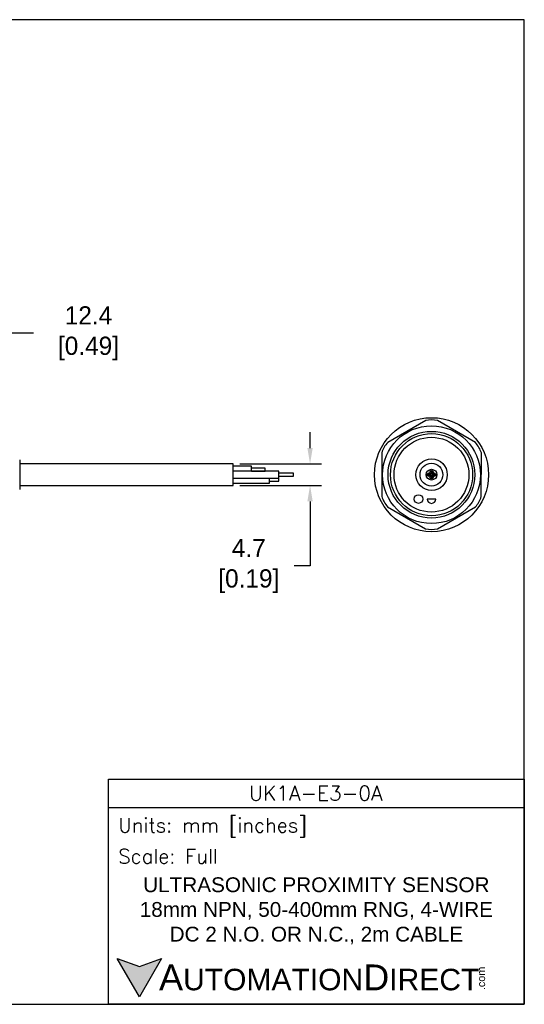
# Model space of a CAD drawing. Header units: inches. Extents: x 0 to 279, y 0 to 216.
# Tile 5 of 5: x 169 to 279, y 0 to 216. Entities that reach past the tile are written whole.
import ezdxf

# ---------------------------------------------------------------- set-up
doc = ezdxf.new("R2010")
doc.units = ezdxf.units.IN
doc.header["$LTSCALE"] = 10
doc.header["$MEASUREMENT"] = 0
doc.layers.add('DIM', color=140, linetype='Continuous')
doc.layers.add('Text', color=140, linetype='Continuous')
doc.styles.add('\\M+2ABAC\\M+2A6A11', font='txt')
doc.styles.add('ROMANS', font='romans.shx')
doc.dimstyles.get("Standard").update_dxf_attribs({"dimtxt": 4, "dimasz": 3.5, "dimexe": 2.5, "dimexo": 1.5, "dimgap": 1, "dimtad": 0, "dimtih": 1, "dimtoh": 1, "dimdec": 1, "dimzin": 0, "dimdsep": 46, "dimtxsty": 'Standard', "dimcen": 0, "dimadec": 0, "dimazin": 0, "dimtfac": 1, "dimtdec": 1, "dimtofl": 0, "dimtmove": 0, "dimatfit": 3, "dimfxl": 0, "dimtolj": 1, "dimtzin": 0, "dimarcsym": 0})

# ---------------------------------------------------------------- blocks, each defined once
blk = doc.blocks.new('*D5')
at = {"layer": 'Defpoints', "color": 0}
for p in [(153.46, 147.13), (165.85, 124.13), (153.46, 118.97)]:
    blk.add_point(p, dxfattribs=at)
at = {"layer": 'DIM', "color": 0, "lineweight": -2}
for p, q in [((153.46, 120.47), (153.46, 149.63)), ((165.85, 125.63), (165.85, 149.63)), ((162.35, 147.13), (156.96, 147.13)), ((171.84, 147.13), (165.85, 147.13))]:
    blk.add_line(p, q, dxfattribs=at)
at = {"layer": 'DIM', "color": 0}
for points in [[(156.96, 147.71), (156.96, 146.54), (153.46, 147.13)], [(162.35, 147.71), (162.35, 146.54), (165.85, 147.13)]]:
    blk.add_solid(points, dxfattribs=at)
at = {"layer": 'DIM', "color": 0, "insert": (183.17, 147.13), "char_height": 4, "attachment_point": 5}
blk.add_mtext('\\A1; 12.4\\P [0.49]', dxfattribs=at)
blk = doc.blocks.new('*D3')
at = {"layer": 'Defpoints', "color": 0}
for p in [(215.61, 118.48), (215.61, 113.78), (232.46, 113.78)]:
    blk.add_point(p, dxfattribs=at)
at = {"layer": 'DIM', "color": 0, "lineweight": -2}
for p, q in [((232.46, 121.98), (232.46, 125.48)), ((217.11, 118.48), (234.96, 118.48)), ((217.11, 113.78), (234.96, 113.78)), ((232.46, 110.28), (232.46, 96.12)), ((232.46, 96.12), (228.96, 96.12))]:
    blk.add_line(p, q, dxfattribs=at)
at = {"layer": 'DIM', "color": 0}
for points in [[(231.88, 121.98), (233.05, 121.98), (232.46, 118.48)], [(231.88, 110.28), (233.05, 110.28), (232.46, 113.78)]]:
    blk.add_solid(points, dxfattribs=at)
at = {"layer": 'DIM', "color": 0, "insert": (218.3, 96.12), "char_height": 4, "attachment_point": 5}
blk.add_mtext('\\A1; 4.7\\P [0.19]', dxfattribs=at)

msp = doc.modelspace()

# ---------------------------------------------------------------- hatches: boundary and pattern name
at = {"layer": 'Text'}
msp.add_hatch(color=256, dxfattribs=at).paths.add_polyline_path([(199.93, 10.07), (195.08, 8.31), (190.23, 10.07), (195.08, 1.67)])

# ---------------------------------------------------------------- linework, layer by layer
for p, q in [((257.8, 127.98), (249.47, 123.2)), ((268.69, 123.17), (260.39, 127.98)), ((248.18, 120.95), (248.16, 111.35)), ((269.98, 111.32), (269.99, 120.92)), ((168.85, 119.38), (168.85, 112.89)), ((215.61, 118.48), (168.85, 118.48)), ((215.61, 113.78), (215.61, 118.48)), ((219.61, 117.98), (215.61, 117.98)), ((225.61, 116.88), (215.61, 116.88)), ((219.61, 116.88), (219.61, 117.98)), ((222.61, 117.58), (219.61, 117.58)), ((219.61, 116.89), (222.61, 116.89)), ((222.61, 116.89), (222.61, 117.58)), ((225.61, 115.38), (225.61, 116.88)), ((215.61, 115.38), (225.61, 115.38)), ((223.61, 114.28), (223.61, 115.38)), ((225.61, 115.33), (223.61, 115.33)), ((223.61, 114.73), (225.61, 114.73)), ((228.82, 116.43), (225.61, 116.43)), ((225.61, 115.83), (228.82, 115.83)), ((225.61, 114.73), (225.61, 115.33)), ((228.82, 115.83), (228.82, 116.43)), ((168.85, 113.78), (215.61, 113.78)), ((215.61, 114.28), (223.61, 114.28)), ((260, 110.8), (258.1, 110.8)), ((249.46, 109.1), (257.76, 104.29)), ((260.36, 104.29), (268.68, 109.07))]:
    msp.add_line(p, q)
for centre, radius in [((259.08, 116.13), 12.5), ((259.06, 116.13), 10.72), ((259.06, 116.13), 9.5), ((259.08, 116.13), 9), ((259.06, 116.13), 8.2), ((259.08, 116.13), 3.45), ((259.06, 116.13), 2.5), ((259.08, 116.13), 1.18), ((259.08, 116.68), 0.375), ((259.08, 116.68), 0.15), ((258.53, 116.13), 0.375), ((258.53, 116.13), 0.172), ((259.08, 115.58), 0.375), ((259.08, 115.58), 0.15), ((259.63, 116.13), 0.375), ((259.63, 116.13), 0.15), ((256.22, 110.8), 0.95)]:
    msp.add_circle(centre, radius)
for centre, radius, start, end in [((259.1, 122.47), 5.66, 76.7986, 103.2975), ((253.6, 119.32), 5.66, 136.7986, 163.2975), ((264.57, 119.28), 5.66, 16.7986, 43.2975), ((253.58, 112.98), 5.66, 196.7986, 223.2975), ((259.05, 110.8), 0.95, 180, 0), ((264.55, 112.95), 5.66, 316.7986, 343.2975), ((259.06, 109.8), 5.66, 256.7986, 283.2975)]:
    msp.add_arc(centre, radius, start, end)
at = {"layer": 'Defpoints'}
msp.add_lwpolyline([(279.4, 215.9), (0, 215.9), (0, 0), (279.4, 0)], close=True, dxfattribs=at)
at = {"layer": 'Text'}
msp.add_line((188.28, 43.12), (279.4, 43.12), dxfattribs=at)
for points in [[(188.28, 0), (188.28, 49.4), (279.4, 49.4), (279.4, 0)], [(199.93, 10.07), (195.08, 1.67), (190.23, 10.07), (195.08, 8.31)]]:
    msp.add_lwpolyline(points, close=True, dxfattribs=at)

# ---------------------------------------------------------------- texts
at = {"layer": 'Text', "linetype": 'Continuous', "insert": (233.7, 46.3), "char_height": 3.248, "width": 61.1425, "attachment_point": 5, "style": 'ROMANS'}
msp.add_mtext('UK1A-E3-0A', dxfattribs=at)
at = {"layer": 'Text', "attachment_point": 4}
for s, insert, char_height, width, style in [(' Units: mm [inches]', (188.28, 38.75), 3.1404, 91.118, 'ROMANS'), (' Scale: Full', (188.28, 32.47), 3.1404, 91.118, 'ROMANS'), ('{\\fArial|b0|i0|c0|p34;     \\H1.2x;A\\H0.8333x;UTOMATION\\H1.2x;D\\H0.8333x;IRECT}', (190.23, 5.87), 4.7106, 79.7962, '\\M+2ABAC\\M+2A6A11')]:
    msp.add_mtext(s, dxfattribs=dict(at, insert=insert, char_height=char_height, width=width, style=style))
at = {"layer": 'Text', "linetype": 'Continuous', "insert": (233.84, 20.5), "char_height": 3.2482, "width": 90.3508, "attachment_point": 5}
msp.add_mtext('{\\fArial|b0|i0|c0|p34;ULTRASONIC PROXIMITY SENSOR\\P18mm NPN, 50-400mm RNG, 4-WIRE\\PDC 2 N.O. OR N.C., 2m CABLE}', dxfattribs=at)
at = {"layer": 'Text', "insert": (269.12, 3.11), "char_height": 1.6958, "width": 5.0253, "attachment_point": 1, "rotation": 90, "style": '\\M+2ABAC\\M+2A6A11'}
msp.add_mtext('{\\fArial|b0|i0|c0|p34;.com}', dxfattribs=at)

# ---------------------------------------------------------------- dimensions: what is measured, and where the dimension line sits
at = {"layer": 'DIM'}
for base, p1, p2, angle, override, picture, middle in [((153.46, 147.13), (165.85, 124.13), (153.46, 118.97), 180, {"dimpost": '\\X', "dimtmove": 1}, '*D5', (183.17, 151.77)), ((232.46, 113.78), (215.61, 118.48), (215.61, 113.78), 90, {"dimpost": '\\X'}, '*D3', (218.3, 96.12))]:
    dim = msp.add_linear_dim(base=base, p1=p1, p2=p2, angle=angle, text=' <>', dimstyle='Standard', override=override, dxfattribs=at)
    dim.commit()
    dim.dimension.update_dxf_attribs({"geometry": picture, "text_midpoint": middle, "dimtype": 160})

doc.saveas('drawing.dxf')
